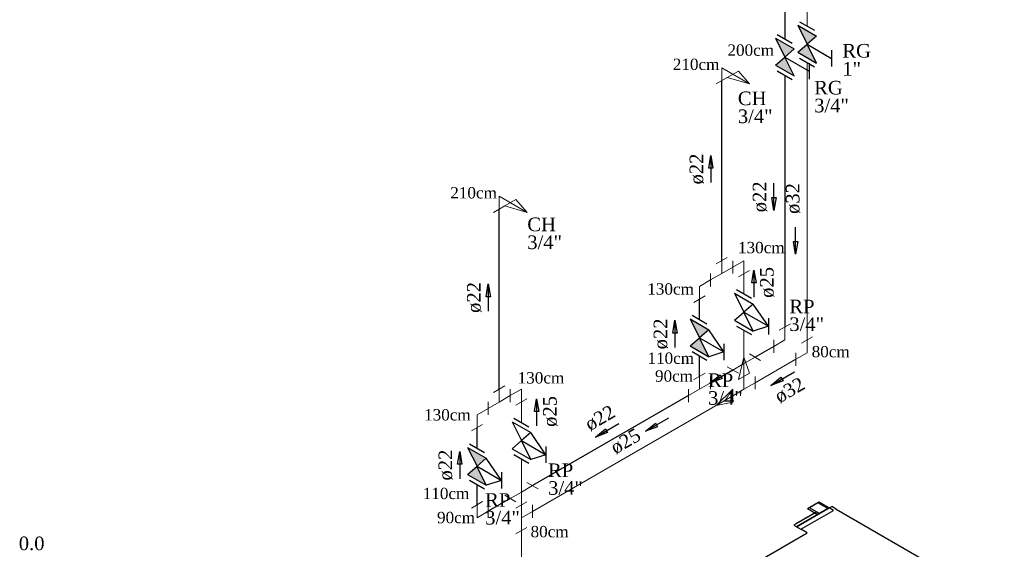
# Model space of a CAD drawing. Header units: millimetres. Extents: x 335 to 91625, y -1 to 84.
# Tile 46 of 62: x 404 to 420, y 14 to 22. Entities that reach past the tile are written whole.
import ezdxf

# ---------------------------------------------------------------- set-up
doc = ezdxf.new("R2010")
doc.units = ezdxf.units.MM
doc.header["$MEASUREMENT"] = 0
for name, color, linetype, lineweight in [('AF-Colunas', 7, 'Continuous', 20), ('AF-Conexões detalhe', 7, 'Continuous', 20), ('AF-Sentido tubo', 7, 'Continuous', 20), ('AF-Textos conexão', 7, 'Continuous', 20), ('AF-Textos tubo', 7, 'Continuous', 20), ('AF-Tubos detalhe', 5, 'Continuous', 20), ('AQ-Conexões detalhe', 7, 'Continuous', 20), ('AQ-Sentido tubo', 7, 'Continuous', 20), ('AQ-Textos conexão', 7, 'Continuous', 20), ('AQ-Textos tubo', 7, 'Continuous', 20), ('AQ-Tubos detalhe', 1, 'Continuous', 30), ('DI-Níveis', 7, 'Continuous', 20), ('Simbolos', 1, 'Continuous', 30), ('Simbolos_int', 1, 'Continuous', 30)]:
    doc.layers.add(name, color=color, linetype=linetype, lineweight=lineweight)
doc.styles.add('TimesNewRoman', font='times.ttf')
doc.dimstyles.get("Standard").update_dxf_attribs({"dimtxt": 0.18, "dimasz": 0.18, "dimexe": 0.18, "dimexo": 0.0625, "dimgap": 0.09, "dimtad": 0, "dimtih": 1, "dimtoh": 1, "dimdec": 4, "dimzin": 0, "dimdsep": 46, "dimtxsty": 'Standard', "dimcen": 0.09, "dimadec": 0, "dimazin": 0, "dimtfac": 1, "dimtdec": 4, "dimtofl": 0, "dimtmove": 0, "dimatfit": 3, "dimfxl": 0, "dimtolj": 1, "dimtzin": 0, "dimarcsym": 0})

msp = doc.modelspace()

# ---------------------------------------------------------------- hatches: boundary and pattern name
at = {"layer": 'Simbolos', "linetype": 'Continuous'}
for points in [[(416.6271, 21.735), (416.4801, 22.0295), (416.7711, 21.8615)], [(416.2801, 21.535), (416.1341, 21.8295), (416.4251, 21.6615)], [(416.4801, 21.6095), (416.7711, 21.4415), (416.6271, 21.735)], [(416.1341, 21.4095), (416.4251, 21.2415), (416.2801, 21.535)], [(414.9531, 17.1695), (414.8071, 17.4635), (415.0981, 17.2955)], [(414.8071, 17.0435), (415.0981, 16.8755), (414.9531, 17.1695)], [(411.4921, 15.1714), (411.3461, 15.4654), (411.6371, 15.2974)], [(411.3461, 15.0454), (411.6371, 14.8774), (411.4921, 15.1714)]]:
    msp.add_hatch(color=256, dxfattribs=at).paths.add_polyline_path(points)

# ---------------------------------------------------------------- linework, layer by layer
at = {"color": 7}
for p, q in [((416.7951, 14.6006), (416.6331, 14.5066)), ((416.8151, 14.6126), (416.6641, 14.5256)), ((416.9471, 14.5126), (416.7951, 14.6006)), ((416.9701, 14.5226), (416.8151, 14.6126)), ((416.7441, 14.4416), (416.4201, 14.2546)), ((416.7761, 14.4606), (416.4431, 14.2686)), ((416.9681, 14.5236), (416.4601, 14.2306)), ((416.4601, 14.2306), (416.9681, 14.5236)), ((416.5261, 14.1926), (417.0341, 14.4856)), ((416.7851, 14.4186), (416.6331, 14.5066)), ((416.8201, 14.4356), (416.6641, 14.5256)), ((416.7441, 14.4416), (416.7851, 14.4186)), ((416.7761, 14.4606), (416.8201, 14.4356)), ((416.7851, 14.4186), (416.9681, 14.5236)), ((416.9471, 14.5126), (416.7851, 14.4186)), ((416.8201, 14.4356), (417.0091, 14.5446)), ((416.9701, 14.5226), (416.8201, 14.4356)), ((417.0341, 14.4856), (416.9681, 14.5236)), ((417.0341, 14.4856), (416.9681, 14.5236)), ((417.0771, 14.5056), (417.0091, 14.5446)), ((417.0771, 14.5056), (417.0091, 14.5446)), ((417.0771, 14.5056), (422.5551, 11.3426)), ((416.4201, 14.2546), (416.5261, 14.1926)), ((412.1831, 11.5676), (416.6281, 14.1346)), ((416.4601, 14.2306), (416.5261, 14.1926)), ((416.6281, 14.1346), (416.5261, 14.1926))]:
    msp.add_line(p, q, dxfattribs=at)
at = {"layer": 'AF-Conexões detalhe', "linetype": 'Continuous'}
for p, q in [((415.2111, 18.3187), (415.3841, 18.4187)), ((415.2981, 18.1687), (415.2981, 18.3687)), ((415.2981, 18.1687), (415.4711, 18.2687)), ((415.4701, 18.3683), (415.4701, 18.1683)), ((415.6431, 18.3683), (415.4701, 18.2683)), ((415.4711, 18.3687), (415.4711, 18.1687)), ((415.6431, 18.3683), (415.6431, 18.1683)), ((415.1241, 18.1687), (415.1241, 17.9687)), ((415.2981, 18.1687), (415.1241, 18.0687)), ((415.5571, 18.1183), (415.7301, 18.2183)), ((416.5391, 17.0855), (416.7121, 17.1855)), ((416.6261, 16.9355), (416.6261, 17.1355)), ((415.5571, 16.5183), (415.6431, 16.8683)), ((415.7301, 16.6183), (415.6431, 16.8683)), ((416.4531, 16.9355), (416.4531, 16.7355)), ((416.6261, 16.9355), (416.4531, 16.8355)), ((415.5571, 16.5183), (415.7301, 16.6183)), ((415.6431, 16.3683), (415.6431, 16.5683)), ((415.8171, 16.5683), (415.8171, 16.3683)), ((411.7501, 16.3206), (411.9241, 16.4206)), ((415.6431, 16.3683), (415.8171, 16.4683)), ((411.8371, 16.1706), (411.8371, 16.3706)), ((411.8371, 16.1706), (412.0101, 16.2706)), ((412.0091, 16.3702), (412.0091, 16.1702)), ((412.1831, 16.3702), (412.0091, 16.2702)), ((412.0101, 16.3706), (412.0101, 16.1706)), ((412.1831, 16.3702), (412.1831, 16.1702)), ((415.4701, 16.3683), (415.2101, 16.1183)), ((415.4701, 16.3683), (415.4701, 16.1683)), ((415.6431, 16.3683), (415.4701, 16.2683)), ((411.6641, 16.1706), (411.6641, 15.9706)), ((411.8371, 16.1706), (411.6641, 16.0706)), ((412.0961, 16.1202), (412.2691, 16.2202)), ((415.4701, 16.1683), (415.2101, 16.1183)), ((412.0961, 14.5202), (412.2691, 14.6202)), ((412.1831, 14.3702), (412.1831, 14.5702)), ((412.3561, 14.5702), (412.3561, 14.3702)), ((412.1831, 14.3702), (412.3561, 14.4702)), ((412.1831, 14.3702), (412.1831, 14.1702)), ((412.0961, 14.1202), (412.2691, 14.2202))]:
    msp.add_line(p, q, dxfattribs=at)
at = {"layer": 'AF-Tubos detalhe'}
for p, q in [((416.6261, 29.5355), (416.6261, 22.0185)), ((416.6261, 21.4525), (416.6261, 17.1355)), ((415.4701, 18.2683), (415.4711, 18.2687)), ((415.6431, 17.8513), (415.6431, 18.1683)), ((415.6431, 16.5683), (415.6431, 17.2853)), ((416.4531, 16.8355), (415.8171, 16.4683)), ((412.0091, 16.2702), (412.0101, 16.2706)), ((415.4701, 16.2683), (412.3561, 14.4702)), ((412.1831, 15.8532), (412.1831, 16.1702)), ((412.1831, 14.5702), (412.1831, 15.2872)), ((412.1831, 14.1702), (412.1831, 12.9702))]:
    msp.add_line(p, q, dxfattribs=at)
at = {"layer": 'AQ-Conexões detalhe', "linetype": 'Continuous'}
for p, q in [((415.2981, 21.3687), (415.2981, 21.1687)), ((415.2981, 21.3687), (415.7311, 21.1187)), ((415.3841, 21.2187), (415.5571, 21.3187)), ((415.5571, 21.3187), (415.7311, 21.1187)), ((415.2111, 21.1187), (415.3841, 21.2187)), ((415.3841, 21.2187), (415.7311, 21.1187)), ((411.8371, 19.3706), (411.8371, 19.1706)), ((411.8371, 19.3706), (412.2701, 19.1206)), ((411.9241, 19.2206), (412.0971, 19.3206)), ((412.0971, 19.3206), (412.2701, 19.1206)), ((411.7501, 19.1206), (411.9241, 19.2206)), ((411.9241, 19.2206), (412.2701, 19.1206)), ((415.1261, 18.1695), (415.1261, 17.9695)), ((414.9531, 17.9695), (415.1261, 18.0695)), ((414.9531, 17.9695), (414.9531, 17.7695)), ((414.8661, 17.7195), (415.0391, 17.8195)), ((416.1931, 17.2855), (416.3661, 17.3855)), ((416.2791, 17.1355), (416.2791, 17.3355)), ((416.1061, 17.1355), (416.1061, 16.9355)), ((416.2791, 17.1355), (416.1061, 17.0355)), ((415.6431, 16.7683), (415.8171, 16.8683)), ((415.7301, 16.9183), (415.9031, 16.8183)), ((415.3841, 16.7183), (415.5571, 16.6183)), ((415.6431, 16.7683), (415.4701, 16.6683)), ((414.8661, 16.5195), (415.0391, 16.6195)), ((414.9531, 16.3695), (414.9531, 16.5695)), ((415.1261, 16.5695), (415.1261, 16.3695)), ((414.9531, 16.3695), (415.1261, 16.4695)), ((414.7791, 16.3695), (414.7791, 16.1695)), ((414.9531, 16.3695), (414.7791, 16.2695)), ((411.6651, 16.1714), (411.6651, 15.9714)), ((411.4921, 15.9714), (411.6651, 16.0714)), ((411.4921, 15.9714), (411.4921, 15.7714)), ((411.4051, 15.7214), (411.5791, 15.8214)), ((412.1831, 14.7702), (412.3561, 14.8702)), ((412.2691, 14.9202), (412.4421, 14.8202)), ((411.9231, 14.7202), (412.0961, 14.6202)), ((412.1831, 14.7702), (412.0091, 14.6702)), ((411.4051, 14.5214), (411.5791, 14.6214)), ((411.4921, 14.3714), (411.4921, 14.5714)), ((411.6651, 14.5714), (411.6651, 14.3714)), ((411.4921, 14.3714), (411.6651, 14.4714))]:
    msp.add_line(p, q, dxfattribs=at)
at = {"layer": 'AQ-Tubos detalhe'}
for p, q in [((416.2791, 29.3355), (416.2791, 21.8185)), ((415.2981, 18.3687), (415.2981, 21.1687)), ((416.2791, 21.2525), (416.2791, 17.3355)), ((411.8371, 16.3706), (411.8371, 19.1706)), ((415.1261, 18.0695), (415.1241, 18.0687)), ((414.9531, 17.4525), (414.9531, 17.7695)), ((416.1061, 17.0355), (415.8171, 16.8683)), ((414.9531, 16.5695), (414.9531, 16.8865)), ((415.4701, 16.6683), (415.1261, 16.4695)), ((414.7791, 16.2695), (412.3561, 14.8702)), ((411.6651, 16.0714), (411.6641, 16.0706)), ((411.4921, 15.4544), (411.4921, 15.7714)), ((411.4921, 14.5714), (411.4921, 14.8884)), ((412.0091, 14.6702), (411.6651, 14.4714))]:
    msp.add_line(p, q, dxfattribs=at)
at = {"layer": 'Simbolos'}
for p, q in [((416.5091, 22.086), (416.7421, 21.9515)), ((416.4801, 22.0295), (416.7711, 21.8615)), ((416.4801, 22.0295), (416.6271, 21.735)), ((416.1341, 21.8295), (416.4251, 21.6615)), ((416.1341, 21.8295), (416.2801, 21.535)), ((416.7711, 21.8615), (416.6271, 21.735)), ((416.4251, 21.6615), (416.2801, 21.535)), ((416.4801, 21.6095), (416.6271, 21.735)), ((416.4801, 21.6095), (416.7711, 21.4415)), ((416.7711, 21.4415), (416.6261, 21.7355)), ((416.6271, 21.735), (417.0071, 21.5155)), ((417.0071, 21.6415), (417.0071, 21.3895)), ((416.1341, 21.4095), (416.2801, 21.535)), ((416.4251, 21.2415), (416.2791, 21.5355)), ((416.2801, 21.535), (416.6601, 21.3155)), ((416.5091, 21.52), (416.7421, 21.3855)), ((416.6601, 21.4415), (416.6601, 21.1895)), ((416.1341, 21.4095), (416.4251, 21.2415)), ((415.4981, 17.8623), (415.6431, 17.5683)), ((415.4981, 17.8623), (415.7891, 17.6943)), ((415.7891, 17.6943), (415.6431, 17.5683)), ((416.0231, 17.3488), (415.7891, 17.6943)), ((414.8071, 17.4635), (415.0981, 17.2955)), ((414.8071, 17.4635), (414.9531, 17.1695)), ((415.4981, 17.4423), (415.6431, 17.5683)), ((415.7891, 17.2743), (415.6421, 17.5688)), ((415.6431, 17.5683), (416.0231, 17.3488)), ((416.0231, 17.4748), (416.0231, 17.2228)), ((415.4981, 17.4423), (415.7891, 17.2743)), ((416.0231, 17.3488), (415.7891, 17.2743)), ((414.8071, 17.0435), (414.9531, 17.1695)), ((415.0981, 16.8755), (414.9521, 17.17)), ((415.0981, 17.2955), (414.9531, 17.1695)), ((414.9531, 17.1695), (415.3331, 16.95)), ((415.3331, 16.95), (415.0981, 17.2955)), ((414.8071, 17.0435), (415.0981, 16.8755)), ((415.3331, 17.076), (415.3331, 16.824)), ((415.3331, 16.95), (415.0981, 16.8755)), ((412.0371, 15.8642), (412.1831, 15.5702)), ((412.0371, 15.8642), (412.3281, 15.6962)), ((412.3281, 15.6962), (412.1831, 15.5702)), ((412.5631, 15.3507), (412.3281, 15.6962)), ((412.0371, 15.4442), (412.1831, 15.5702)), ((412.3281, 15.2762), (412.1821, 15.5707)), ((412.1831, 15.5702), (412.5631, 15.3507)), ((412.5631, 15.4767), (412.5631, 15.2247)), ((411.3461, 15.4654), (411.6371, 15.2974)), ((411.3461, 15.4654), (411.4921, 15.1714)), ((412.0371, 15.4442), (412.3281, 15.2762)), ((412.5631, 15.3507), (412.3281, 15.2762)), ((411.3461, 15.0454), (411.4921, 15.1714)), ((411.6371, 14.8774), (411.4911, 15.1719)), ((411.6371, 15.2974), (411.4921, 15.1714)), ((411.4921, 15.1714), (411.8721, 14.9519)), ((411.8721, 14.9519), (411.6371, 15.2974)), ((411.3461, 15.0454), (411.6371, 14.8774)), ((411.8721, 15.0779), (411.8721, 14.8259)), ((411.8721, 14.9519), (411.6371, 14.8774))]:
    msp.add_line(p, q, dxfattribs=at)
at = {"layer": 'Simbolos_int'}
for p, q in [((416.1621, 21.886), (416.3951, 21.7515)), ((416.1621, 21.32), (416.3951, 21.1855)), ((415.5261, 17.9188), (415.7591, 17.7843)), ((414.8361, 17.52), (415.0681, 17.386)), ((415.5261, 17.3528), (415.7591, 17.2183)), ((414.8361, 16.954), (415.0681, 16.82)), ((412.0661, 15.9207), (412.2991, 15.7862)), ((411.3751, 15.5219), (411.6071, 15.3879)), ((412.0661, 15.3547), (412.2991, 15.2202)), ((411.3751, 14.9559), (411.6071, 14.8219))]:
    msp.add_line(p, q, dxfattribs=at)

# ---------------------------------------------------------------- texts
at = {"layer": 'AF-Colunas', "char_height": 0.1765, "attachment_point": 7, "line_spacing_factor": 0.798, "style": 'TimesNewRoman'}
for s, insert, width in [('200cm', (415.3871, 21.5529), 1.206537), ('210cm', (414.5371, 21.3319), 1.206537), ('210cm', (411.0761, 19.3339), 1.206537), ('130cm', (415.5511, 18.4819), 1.206537), ('130cm', (414.1401, 17.8379), 1.206537), ('80cm', (416.6971, 16.8629), 0.984621), ('110cm', (414.1431, 16.7609), 1.206537), ('90cm', (414.2601, 16.4839), 0.984621), ('130cm', (412.1241, 16.4559), 1.206537), ('130cm', (410.6691, 15.8809), 1.206537), ('110cm', (410.6481, 14.6579), 1.206537), ('90cm', (410.8701, 14.2829), 0.984621), ('80cm', (412.3251, 14.0639), 0.984621)]:
    msp.add_mtext(s, dxfattribs=dict(at, insert=insert, width=width))
at = {"layer": 'AF-Textos conexão', "char_height": 0.2118, "attachment_point": 7, "line_spacing_factor": 0.798, "style": 'TimesNewRoman'}
for s, insert, width in [('RG', (417.1741, 21.5245), 0.690797), ('1"', (417.1741, 21.2465), 0.453259), ('RP', (416.3501, 17.5505), 0.608386), ('3/4"', (416.3501, 17.2725), 0.841075), ('RP', (412.5981, 15.0025), 0.608386), ('3/4"', (412.5981, 14.7245), 0.841075)]:
    msp.add_mtext(s, dxfattribs=dict(at, insert=insert, width=width))
at = {"layer": 'AF-Textos tubo', "char_height": 0.2118, "width": 0.748969, "attachment_point": 8, "line_spacing_factor": 0.798, "style": 'TimesNewRoman'}
for s, insert, rotation in [('ø32', (416.5202, 19.3356), 90.00021), ('ø25', (416.1182, 18.0306), 90.00021), ('ø32', (416.4122, 16.2561), 30.00007), ('ø25', (412.7442, 16.0236), 90.00021), ('ø25', (413.8602, 15.4611), 30.00007)]:
    msp.add_mtext(s, dxfattribs=dict(at, insert=insert, rotation=rotation))
at = {"layer": 'AQ-Textos conexão', "char_height": 0.2118, "attachment_point": 7, "line_spacing_factor": 0.798, "style": 'TimesNewRoman'}
for s, insert, width in [('RG', (416.7361, 20.9505), 0.690797), ('CH', (415.5491, 20.7845), 0.690797), ('3/4"', (416.7361, 20.6725), 0.841075), ('3/4"', (415.5491, 20.5055), 0.841075), ('CH', (412.2741, 18.8245), 0.690797), ('3/4"', (412.2741, 18.5465), 0.841075), ('RP', (415.0861, 16.4035), 0.608386), ('3/4"', (415.0861, 16.1245), 0.841075), ('RP', (411.6191, 14.5405), 0.608386), ('3/4"', (411.6191, 14.2625), 0.841075)]:
    msp.add_mtext(s, dxfattribs=dict(at, insert=insert, width=width))
at = {"layer": 'AQ-Textos tubo', "char_height": 0.2118, "width": 0.748969, "attachment_point": 8, "line_spacing_factor": 0.798, "style": 'TimesNewRoman'}
for insert, rotation in [((415.0232, 19.7946), 90.00021), ((416.0052, 19.3616), 90.00021), ((411.5622, 17.7966), 90.00021), ((414.4642, 17.2296), 90.00021), ((413.4632, 15.8221), 30.00007), ((411.1182, 15.1896), 90.00021)]:
    msp.add_mtext('ø22', dxfattribs=dict(at, insert=insert, rotation=rotation))
at = {"layer": 'DI-Níveis', "insert": (404.5657, 13.8613), "char_height": 0.2118, "width": 0.622929, "attachment_point": 8, "line_spacing_factor": 0.798, "style": 'TimesNewRoman'}
msp.add_mtext('0.0', dxfattribs=at)

# ---------------------------------------------------------------- leaders
at = {"layer": 'AF-Sentido tubo'}
for points in [[(416.4471, 18.4683), (416.4471, 18.8919)], [(415.8001, 18.2233), (415.8001, 17.7997)], [(416.0631, 16.427), (416.4291, 16.6388)], [(412.4191, 16.2218), (412.4191, 15.7982)], [(414.1101, 15.7153), (414.4761, 15.9271)]]:
    msp.add_leader(points, dimstyle='Standard', override={"dimasz": 0.2, "dimldrblk": 'CLOSED'}, dxfattribs=at)
at = {"layer": 'AQ-Sentido tubo'}
for points in [[(415.1291, 20.0067), (415.1291, 19.5831)], [(416.1111, 19.1499), (416.1111, 19.5735)], [(411.6681, 18.0086), (411.6681, 17.585)], [(414.5701, 17.4415), (414.5701, 17.0179)], [(415.1151, 16.463), (415.4811, 16.6748)], [(413.3331, 15.6249), (413.7001, 15.8367)], [(411.2241, 15.4014), (411.2241, 14.9778)]]:
    msp.add_leader(points, dimstyle='Standard', override={"dimasz": 0.2, "dimldrblk": 'CLOSED'}, dxfattribs=at)

doc.saveas('drawing.dxf')
